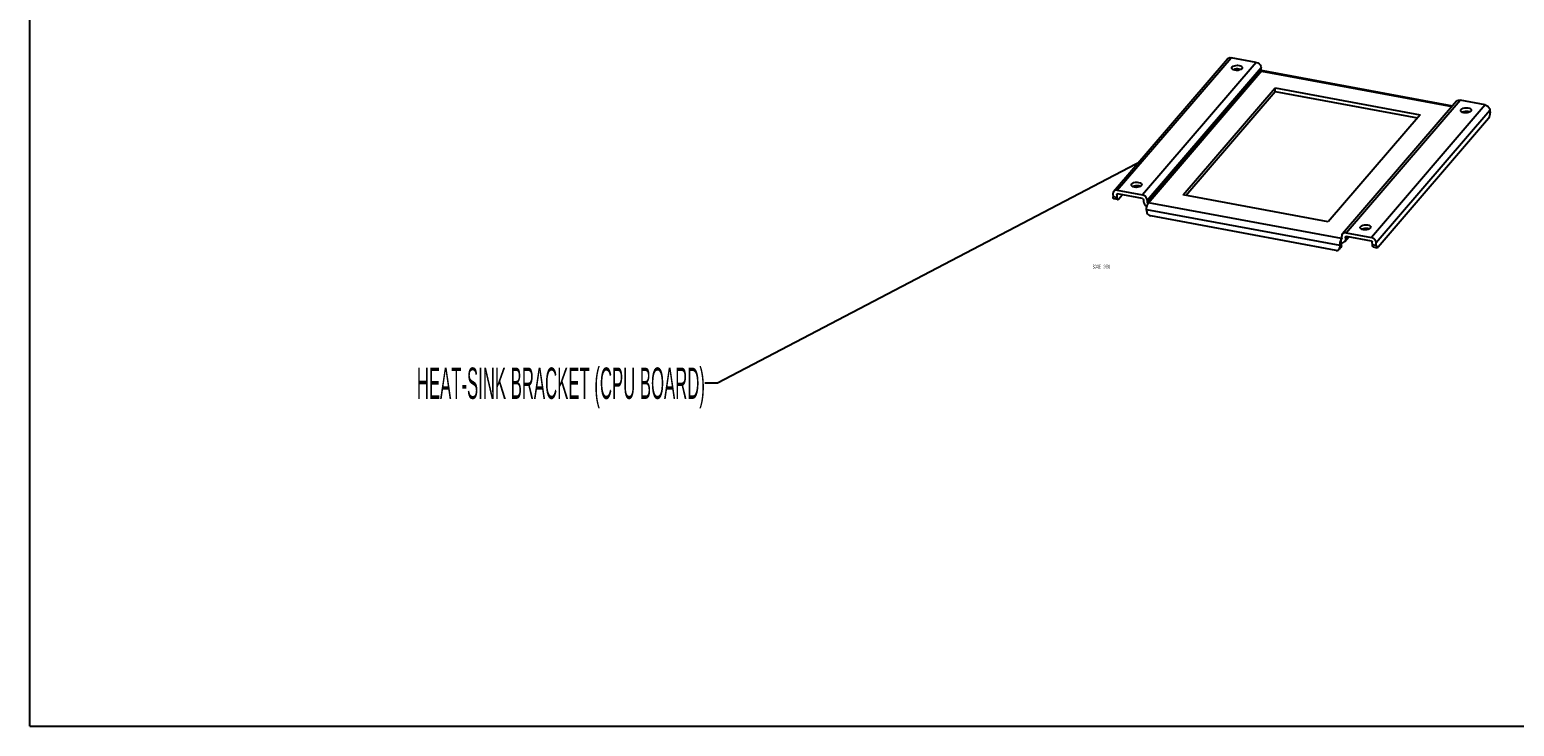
# Model space of a CAD drawing. Extents: x 0 to 1189, y 0 to 841.
# Tile 1 of 27: x 0 to 712, y 0 to 334. Entities that reach past the tile are written whole.
import ezdxf
from ezdxf.enums import TextEntityAlignment as Align

# ---------------------------------------------------------------- set-up
doc = ezdxf.new("R2010")
doc.units = 0
doc.header["$LTSCALE"] = 65.395
doc.layers.get('0').update_dxf_attribs({"linetype": 'CONTINUOUS'})
doc.styles.get("Standard").update_dxf_attribs({"font": 'txt', "width": 0.4})

msp = doc.modelspace()

# ---------------------------------------------------------------- linework, layer by layer
at = {"color": 7, "linetype": 'CONTINUOUS'}
for p, q in [((0, 0), (0, 841)), ((521.7, 256.95), (576.31, 320.5)), ((588.39, 318.26), (576.31, 320.5)), ((519.97, 256.43), (574.58, 319.98)), ((588.39, 318.26), (533.78, 254.71)), ((536.07, 252.22), (590.67, 315.77)), ((590.72, 314.73), (536.11, 251.17)), ((536.49, 250.76), (591.1, 314.31)), ((590.72, 314.73), (590.67, 315.77)), ((590.72, 314.73), (590.75, 314.59)), ((590.94, 314.12), (591.24, 314.37)), ((590.94, 314.12), (682.3, 297.17)), ((590.96, 314.36), (591.1, 314.31)), ((591.1, 314.26), (591.1, 314.31)), ((591.24, 314.37), (591.47, 314.4)), ((591.47, 314.4), (682.58, 297.5)), ((553.24, 254.69), (597.41, 306.1)), ((554.59, 254.44), (597.49, 304.36)), ((597.41, 306.1), (666.96, 293.19)), ((597.49, 304.36), (597.41, 306.1)), ((597.49, 304.36), (665.68, 291.71)), ((684.39, 299.61), (629.78, 236.05)), ((631.51, 236.57), (686.12, 300.12)), ((698.2, 297.88), (686.12, 300.12)), ((666.96, 293.19), (622.79, 241.79)), ((698.2, 297.88), (643.59, 234.33)), ((645.88, 231.84), (700.49, 295.39)), ((700.49, 295.39), (700.55, 294)), ((699.82, 291.33), (646.82, 229.65)), ((521.7, 256.95), (533.78, 254.71)), ((519.6, 255.27), (519.66, 253.88)), ((521.49, 253.54), (519.66, 253.88)), ((521.92, 252.51), (520.09, 252.85)), ((521.43, 254.93), (521.67, 255.21)), ((521.43, 254.93), (521.49, 253.54)), ((521.64, 255.21), (521.78, 255.21)), ((533.86, 252.97), (521.78, 255.21)), ((522.36, 252.74), (524.11, 254.78)), ((534.24, 252.55), (534.28, 251.51)), ((536.07, 252.22), (536.11, 251.17)), ((536.36, 250.5), (536.65, 250.95)), ((536.5, 250.7), (536.49, 250.76)), ((629.26, 233.76), (536.65, 250.95)), ((622.79, 241.79), (553.24, 254.69)), ((535.78, 247.74), (628.39, 230.56)), ((535.82, 246.7), (535.78, 247.74)), ((626.68, 228.12), (537.73, 244.63)), ((631.51, 236.57), (643.59, 234.33)), ((628.92, 229.49), (628.12, 228.56)), ((628.39, 230.56), (628.43, 229.52)), ((628.43, 229.52), (629.24, 230.45)), ((629.26, 233.76), (628.97, 233.31)), ((629.45, 233.98), (629.1, 233.58)), ((629.24, 233.58), (629.1, 233.58)), ((629.18, 231.84), (629.1, 233.58)), ((629.24, 230.45), (629.19, 231.49)), ((629.36, 233.63), (629.24, 233.58)), ((629.39, 233.66), (629.36, 233.63)), ((629.45, 233.86), (629.41, 234.9)), ((630.91, 232.36), (632.84, 234.61)), ((631.24, 234.56), (631.48, 234.84)), ((631.28, 233.52), (631.24, 234.56)), ((632.3, 234.7), (631.28, 233.52)), ((631.45, 234.84), (631.59, 234.84)), ((643.67, 232.6), (631.59, 234.84)), ((644.11, 230.79), (644.05, 232.18)), ((645.94, 230.45), (644.11, 230.79)), ((644.55, 229.76), (646.38, 229.42)), ((645.94, 230.45), (645.88, 231.84)), ((0, 0), (1189, 0))]:
    msp.add_line(p, q, dxfattribs=at)
at = {"color": 2, "linetype": 'CONTINUOUS'}
for p, q in [((533.93, 271.18), (329.9, 164.45)), ((329.9, 164.45), (323.9, 164.45))]:
    msp.add_line(p, q, dxfattribs=at)
at = {"color": 7, "linetype": 'CONTINUOUS'}
for points in [[(574.58, 319.98), (575.04, 320.34), (575.63, 320.52), (576.31, 320.5)], [(576.64, 315.53), (576.65, 315.68), (576.85, 316.06)], [(581.43, 315.21), (581, 314.87), (580.39, 314.61), (579.67, 314.44), (578.9, 314.4), (578.14, 314.47), (577.48, 314.66), (576.99, 314.94), (576.7, 315.29), (576.64, 315.53)], [(576.85, 316.06), (577.28, 316.41), (577.88, 316.67), (578.6, 316.83), (579.38, 316.88), (580.13, 316.81), (580.79, 316.62), (581.29, 316.34), (581.57, 315.99), (581.63, 315.75)], [(580.94, 314.85), (580.89, 314.88), (580.23, 315.07), (579.48, 315.15), (578.7, 315.1), (577.96, 314.94), (577.41, 314.7)], [(581.63, 315.75), (581.62, 315.6), (581.43, 315.21)], [(588.39, 318.26), (589.07, 318.03), (589.7, 317.62), (590.2, 317.07), (590.54, 316.43), (590.67, 315.77)], [(590.75, 314.59), (590.84, 314.46), (590.96, 314.36)], [(684.39, 299.61), (684.85, 299.97), (685.45, 300.15), (686.12, 300.12)], [(686.45, 295.16), (686.46, 295.3), (686.66, 295.69)], [(691.24, 294.84), (690.81, 294.5), (690.2, 294.23), (689.48, 294.07), (688.71, 294.02), (687.95, 294.1), (687.3, 294.28), (686.8, 294.56), (686.51, 294.91), (686.45, 295.16)], [(686.66, 295.69), (687.09, 296.03), (687.7, 296.3), (688.42, 296.46), (689.19, 296.51), (689.94, 296.43), (690.6, 296.25), (691.1, 295.97), (691.39, 295.62), (691.45, 295.37)], [(690.75, 294.47), (690.69, 294.51), (690.04, 294.7), (689.28, 294.77), (688.51, 294.73), (687.78, 294.57), (687.22, 294.32)], [(691.45, 295.37), (691.44, 295.23), (691.24, 294.84)], [(698.2, 297.88), (698.89, 297.65), (699.51, 297.24), (700.01, 296.7), (700.35, 296.06), (700.49, 295.39)], [(699.82, 291.33), (700.06, 291.71), (700.28, 292.22), (700.44, 292.81), (700.53, 293.42), (700.55, 294)], [(519.97, 256.43), (519.68, 255.9), (519.6, 255.27)], [(521.7, 256.95), (521.03, 256.97), (520.43, 256.79), (519.97, 256.43)], [(528.46, 259.46), (528.47, 259.6), (528.67, 259.99)], [(533.24, 259.14), (532.82, 258.8), (532.21, 258.53), (531.49, 258.37), (530.72, 258.32), (529.96, 258.39), (529.3, 258.58), (528.81, 258.86), (528.52, 259.21), (528.46, 259.46)], [(528.67, 259.99), (529.09, 260.33), (529.7, 260.6), (530.42, 260.76), (531.19, 260.81), (531.95, 260.73), (532.61, 260.55), (533.1, 260.27), (533.39, 259.92), (533.45, 259.67)], [(532.76, 258.77), (532.7, 258.81), (532.04, 259), (531.29, 259.07), (530.51, 259.03), (529.79, 258.86), (529.23, 258.62)], [(533.45, 259.67), (533.44, 259.53), (533.24, 259.14)], [(520.09, 252.85), (520.05, 252.86), (519.85, 253.04), (519.72, 253.39), (519.66, 253.88)], [(521.43, 254.93), (521.45, 255.06), (521.49, 255.12)], [(521.49, 255.12), (521.52, 255.16), (521.64, 255.21)], [(521.49, 253.54), (521.55, 253.05), (521.68, 252.7), (521.88, 252.53), (521.92, 252.51)], [(521.92, 252.51), (522.11, 252.54), (522.36, 252.74)], [(536.07, 252.22), (535.93, 252.88), (535.6, 253.52), (535.09, 254.07), (534.47, 254.48), (533.78, 254.71)], [(533.86, 252.97), (534, 252.92), (534.12, 252.82), (534.2, 252.69), (534.24, 252.55)], [(534.28, 251.51), (534.42, 250.85), (534.76, 250.21), (535.26, 249.66), (535.88, 249.25), (535.93, 249.24)], [(535.78, 247.74), (535.8, 248.44), (535.91, 249.18), (536.1, 249.89), (536.36, 250.5)], [(536.23, 250.91), (536.15, 251.04), (536.11, 251.17)], [(536.49, 250.76), (536.35, 250.81), (536.23, 250.91)], [(535.82, 246.7), (535.94, 246.15), (536.22, 245.62), (536.64, 245.16), (537.16, 244.82), (537.73, 244.63)], [(629.78, 236.05), (629.49, 235.52), (629.41, 234.9)], [(631.51, 236.57), (630.84, 236.6), (630.24, 236.41), (629.78, 236.05)], [(638.27, 239.08), (638.28, 239.23), (638.48, 239.61)], [(643.05, 238.77), (642.63, 238.42), (642.02, 238.16), (641.3, 238), (640.53, 237.95), (639.77, 238.02), (639.11, 238.21), (638.62, 238.49), (638.33, 238.84), (638.27, 239.08)], [(638.48, 239.61), (638.91, 239.96), (639.51, 240.22), (640.23, 240.38), (641.01, 240.43), (641.76, 240.36), (642.42, 240.17), (642.91, 239.89), (643.2, 239.54), (643.26, 239.3)], [(642.57, 238.4), (642.51, 238.43), (641.85, 238.62), (641.1, 238.7), (640.33, 238.65), (639.6, 238.49), (639.04, 238.25)], [(643.26, 239.3), (643.25, 239.15), (643.05, 238.77)], [(626.68, 228.12), (627.24, 228.1), (627.74, 228.26), (628.12, 228.56)], [(628.12, 228.56), (628.37, 229), (628.43, 229.52)], [(628.97, 233.31), (628.71, 232.71), (628.52, 232), (628.41, 231.26), (628.39, 230.56)], [(629.24, 230.45), (629.17, 229.93), (628.92, 229.49)], [(629.18, 231.84), (629.85, 231.82), (630.45, 232), (630.91, 232.36)], [(629.19, 231.49), (629.2, 231.64), (629.23, 231.79), (629.24, 231.84)], [(629.45, 233.86), (629.43, 233.73), (629.39, 233.66)], [(630.91, 232.36), (631.2, 232.89), (631.28, 233.52)], [(631.24, 234.56), (631.26, 234.69), (631.3, 234.75)], [(631.3, 234.75), (631.33, 234.78), (631.45, 234.84)], [(645.88, 231.84), (645.74, 232.51), (645.41, 233.14), (644.9, 233.69), (644.28, 234.1), (643.59, 234.33)], [(643.67, 232.6), (643.81, 232.54), (643.93, 232.45), (644.02, 232.32), (644.05, 232.18)], [(644.55, 229.76), (644.5, 229.77), (644.31, 229.95), (644.17, 230.3), (644.11, 230.79)], [(645.94, 230.45), (646, 229.96), (646.14, 229.61), (646.33, 229.43), (646.38, 229.42)], [(646.38, 229.42), (646.56, 229.45), (646.82, 229.65)]]:
    msp.add_lwpolyline(points, dxfattribs=at)
at = {"color": 2, "linetype": 'CONTINUOUS'}
msp.add_solid([(532.74, 270.23), (533.93, 271.18), (532.47, 270.74)], dxfattribs=at)

# ---------------------------------------------------------------- texts
at = {"color": 2, "linetype": 'CONTINUOUS', "width": 0.4}
for s, height, p in [('SCALE  ', 1.8, (514.53, 219.46)), ('2.000', 1.8, (518.13, 219.46)), ('HEAT-SINK BRACKET (CPU BOARD)', 15, (323.9, 156.95))]:
    msp.add_text(s, height=height, dxfattribs=at).set_placement(p, align=Align.RIGHT)

doc.saveas('drawing.dxf')
